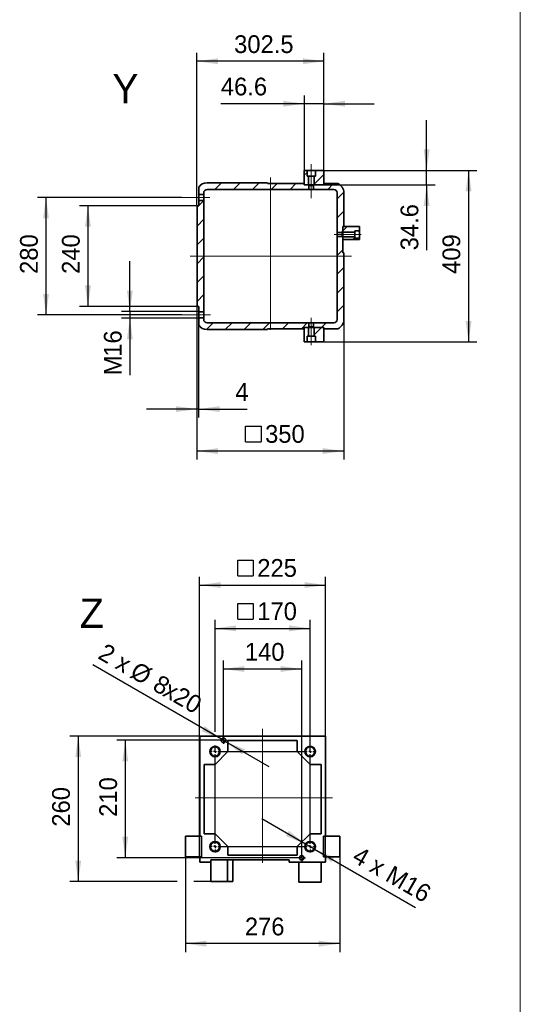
# Model space of a CAD drawing. Header units: millimetres. Extents: x 20 to 400, y 0 to 275.
# Tile 20 of 21: x 340 to 400, y 94 to 211. Entities that reach past the tile are written whole.
import ezdxf

# ---------------------------------------------------------------- set-up
doc = ezdxf.new("R2010")
doc.units = ezdxf.units.MM
doc.linetypes.add('SLD-Durchgehend', pattern=[0])
doc.linetypes.add('SLD-Punktstrich', pattern=[19.05, 15.24, -1.27, 1.27, -1.27])
doc.layers.add('KOPF', color=7, linetype='SLD-Durchgehend')
doc.styles.add('SLDTEXTSTYLE0', font='Gill Sans MT Pro Medium')
doc.dimstyles.new('SLDDIMSTYLE10', dxfattribs={"dimtxt": 1.924756, "dimasz": 2.5, "dimexe": 0, "dimexo": 0.0625, "dimgap": 0.481189, "dimtad": 1, "dimlfac": 15, "dimrnd": 1e-09, "dimzin": 12, "dimdsep": 46, "dimtxsty": 'SLDTEXTSTYLE0', "dimsah": 1, "dimcen": 0, "dimadec": 0, "dimazin": 3, "dimtfac": 1, "dimtmove": 0, "dimatfit": 3, "dimfxl": 1, "dimfrac": 2, "dimtolj": 1, "dimtzin": 12, "dimarcsym": 0})
doc.dimstyles.new('SLDDIMSTYLE11', dxfattribs={"dimtxt": 1.924756, "dimasz": 2.5, "dimexe": 0, "dimexo": 0.0625, "dimgap": 0.481189, "dimtad": 1, "dimlfac": 15, "dimrnd": 1e-09, "dimzin": 12, "dimdsep": 46, "dimtxsty": 'SLDTEXTSTYLE0', "dimsah": 1, "dimcen": 0, "dimadec": 0, "dimazin": 3, "dimtfac": 1, "dimtmove": 0, "dimatfit": 3, "dimfxl": 1, "dimfrac": 2, "dimtolj": 1, "dimtzin": 12, "dimarcsym": 0})
doc.dimstyles.new('SLDDIMSTYLE5', dxfattribs={"dimtxt": 1.924756, "dimasz": 2.5, "dimexe": 0, "dimexo": 0.0625, "dimgap": 0.481189, "dimtad": 1, "dimlfac": 20, "dimrnd": 1e-09, "dimzin": 12, "dimdsep": 46, "dimtxsty": 'SLDTEXTSTYLE0', "dimsah": 1, "dimcen": 0.09, "dimadec": 0, "dimazin": 3, "dimtfac": 1, "dimtofl": 0, "dimtmove": 0, "dimatfit": 3, "dimfxl": 1, "dimfrac": 2, "dimtolj": 1, "dimtzin": 12, "dimarcsym": 0})
doc.dimstyles.new('SLDDIMSTYLE6', dxfattribs={"dimtxt": 1.924756, "dimasz": 2.5, "dimexe": 0, "dimexo": 0.0625, "dimgap": 0.481189, "dimtad": 1, "dimlfac": 20, "dimrnd": 1e-09, "dimzin": 12, "dimdsep": 46, "dimtxsty": 'SLDTEXTSTYLE0', "dimsah": 1, "dimcen": 0.09, "dimadec": 0, "dimazin": 3, "dimtfac": 1, "dimtmove": 0, "dimatfit": 0, "dimfxl": 1, "dimfrac": 2, "dimtolj": 1, "dimtzin": 12, "dimarcsym": 0})
doc.dimstyles.new('SLDDIMSTYLE7', dxfattribs={"dimtxt": 1.924756, "dimasz": 2.5, "dimexe": 0, "dimexo": 0.0625, "dimgap": 0.481189, "dimtad": 1, "dimdec": 1, "dimlfac": 20, "dimrnd": 1e-09, "dimzin": 12, "dimdsep": 46, "dimtxsty": 'SLDTEXTSTYLE0', "dimsah": 1, "dimcen": 0.09, "dimadec": 0, "dimazin": 3, "dimtfac": 1, "dimtmove": 0, "dimatfit": 0, "dimfxl": 1, "dimfrac": 2, "dimtolj": 1, "dimtzin": 12, "dimarcsym": 0})
doc.dimstyles.new('SLDDIMSTYLE8', dxfattribs={"dimtxt": 1.924756, "dimasz": 2.5, "dimexe": 0, "dimexo": 0.0625, "dimgap": 0.481189, "dimtad": 1, "dimdec": 1, "dimlfac": 20, "dimrnd": 1e-09, "dimzin": 12, "dimdsep": 46, "dimtxsty": 'SLDTEXTSTYLE0', "dimsah": 1, "dimcen": 0.09, "dimadec": 0, "dimazin": 3, "dimtfac": 1, "dimtofl": 0, "dimtmove": 0, "dimatfit": 3, "dimfxl": 1, "dimfrac": 2, "dimtolj": 1, "dimtzin": 12, "dimarcsym": 0})
doc.dimstyles.new('SLDDIMSTYLE9', dxfattribs={"dimtxt": 1.924756, "dimasz": 2.5, "dimexe": 0, "dimexo": 0.0625, "dimgap": 0.481189, "dimtad": 1, "dimlfac": 15, "dimrnd": 1e-09, "dimzin": 12, "dimdsep": 46, "dimtxsty": 'SLDTEXTSTYLE0', "dimsah": 1, "dimcen": 0.09, "dimadec": 0, "dimazin": 3, "dimtfac": 1, "dimtofl": 0, "dimtmove": 0, "dimatfit": 3, "dimfxl": 1, "dimfrac": 2, "dimtolj": 1, "dimtzin": 12, "dimarcsym": 0})

# ---------------------------------------------------------------- blocks, each defined once
blk = doc.blocks.new('_D_28')
at = {"layer": 'KOPF', "color": 7}
for p, q in [((361.45, 188.75), (347.45, 188.75)), ((348.45, 188.75), (348.45, 176.75)), ((361.45, 176.75), (347.45, 176.75))]:
    blk.add_line(p, q, dxfattribs=at)
for points in [[(348.45, 188.75), (348.1, 186.25), (348.8, 186.25)], [(348.45, 176.75), (348.8, 179.25), (348.1, 179.25)]]:
    blk.add_solid(points, dxfattribs=at)
at = {"layer": 'KOPF', "color": 7, "insert": (345.35, 180.63), "char_height": 2.117, "attachment_point": 1, "rotation": 90, "style": 'SLDTEXTSTYLE0'}
blk.add_mtext('240', dxfattribs=at)
blk = doc.blocks.new('_D_29')
at = {"layer": 'KOPF', "color": 7}
for p, q in [((359.65, 189.75), (342.45, 189.75)), ((343.45, 175.75), (343.45, 189.75)), ((359.65, 175.75), (342.45, 175.75))]:
    blk.add_line(p, q, dxfattribs=at)
for points in [[(343.45, 189.75), (343.1, 187.25), (343.8, 187.25)], [(343.45, 175.75), (343.8, 178.25), (343.1, 178.25)]]:
    blk.add_solid(points, dxfattribs=at)
at = {"layer": 'KOPF', "color": 7, "insert": (340.35, 180.63), "char_height": 2.117, "attachment_point": 1, "rotation": 90, "style": 'SLDTEXTSTYLE0'}
blk.add_mtext('280', dxfattribs=at)
blk = doc.blocks.new('_D_30')
at = {"layer": 'KOPF', "color": 7}
for p, q in [((376.58, 192.97), (394.83, 192.97)), ((393.83, 192.97), (393.83, 172.52)), ((376.58, 172.52), (394.83, 172.52))]:
    blk.add_line(p, q, dxfattribs=at)
for points in [[(393.83, 192.97), (393.48, 190.47), (394.18, 190.47)], [(393.83, 172.52), (394.18, 175.02), (393.48, 175.02)]]:
    blk.add_solid(points, dxfattribs=at)
at = {"layer": 'KOPF', "color": 7, "insert": (390.72, 180.63), "char_height": 2.117, "attachment_point": 1, "rotation": 90, "style": 'SLDTEXTSTYLE0'}
blk.add_mtext('409', dxfattribs=at)
blk = doc.blocks.new('SW_SYMBOL_MOD_BOX')
at = {"layer": 'KOPF', "color": 0}
for p, q in [((200, 200), (200, 800)), ((200, 800), (800, 800)), ((800, 800), (800, 200)), ((200, 200), (800, 200))]:
    blk.add_line(p, q, dxfattribs=at)
blk = doc.blocks.new('_D_31')
at = {"layer": 'KOPF', "color": 7}
for p, q in [((361.45, 176.75), (361.45, 158.52)), ((378.95, 175.2), (378.95, 158.52)), ((378.95, 159.52), (361.45, 159.52))]:
    blk.add_line(p, q, dxfattribs=at)
for points in [[(361.45, 159.52), (363.95, 159.17), (363.95, 159.87)], [(378.95, 159.52), (376.45, 159.87), (376.45, 159.17)]]:
    blk.add_solid(points, dxfattribs=at)
at = {"layer": 'KOPF', "color": 7, "xscale": 0.0031036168, "yscale": 0.0031036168, "zscale": 0.0031036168, "rotation": 360}
blk.add_blockref('SW_SYMBOL_MOD_BOX', (366.61, 160.01), dxfattribs=at)
at = {"layer": 'KOPF', "color": 7, "insert": (369.57, 162.62), "char_height": 2.117, "attachment_point": 1, "style": 'SLDTEXTSTYLE0'}
blk.add_mtext('350', dxfattribs=at)
blk = doc.blocks.new('_D_32')
at = {"layer": 'KOPF', "color": 7}
for p, q in [((361.45, 176.75), (361.45, 163.52)), ((361.65, 174.53), (361.65, 163.52)), ((361.45, 164.52), (355.45, 164.52)), ((361.65, 164.52), (361.45, 164.52)), ((361.65, 164.52), (367.43, 164.52))]:
    blk.add_line(p, q, dxfattribs=at)
for points in [[(361.45, 164.52), (358.95, 164.87), (358.95, 164.17)], [(361.65, 164.52), (364.15, 164.17), (364.15, 164.87)]]:
    blk.add_solid(points, dxfattribs=at)
at = {"layer": 'KOPF', "color": 7, "insert": (366.02, 167.62), "char_height": 2.12, "attachment_point": 1, "style": 'SLDTEXTSTYLE0'}
blk.add_mtext('4', dxfattribs=at)
blk = doc.blocks.new('_D_33')
at = {"layer": 'KOPF', "color": 7}
for p, q in [((353.45, 176.15), (353.45, 182.15)), ((361.65, 176.15), (352.45, 176.15)), ((353.45, 176.15), (353.45, 175.35)), ((361.65, 175.35), (352.45, 175.35)), ((353.45, 175.35), (353.45, 168.56))]:
    blk.add_line(p, q, dxfattribs=at)
for points in [[(353.45, 176.15), (353.8, 178.65), (353.1, 178.65)], [(353.45, 175.35), (353.1, 172.85), (353.8, 172.85)]]:
    blk.add_solid(points, dxfattribs=at)
at = {"layer": 'KOPF', "color": 7, "attachment_point": 1, "rotation": 90, "style": 'SLDTEXTSTYLE0'}
for s, insert, char_height in [('16', (350.35, 170.76), 2.117), ('M', (350.35, 168.56), 2.12)]:
    blk.add_mtext(s, dxfattribs=dict(at, insert=insert, char_height=char_height))
blk = doc.blocks.new('_D_34')
at = {"layer": 'KOPF', "color": 7}
for p, q in [((374.25, 192.97), (374.25, 201.91)), ((376.58, 192.97), (376.58, 201.91)), ((374.25, 200.91), (364.3, 200.91)), ((376.58, 200.91), (374.25, 200.91)), ((376.58, 200.91), (382.58, 200.91))]:
    blk.add_line(p, q, dxfattribs=at)
for points in [[(374.25, 200.91), (371.75, 201.26), (371.75, 200.56)], [(376.58, 200.91), (379.08, 200.56), (379.08, 201.26)]]:
    blk.add_solid(points, dxfattribs=at)
at = {"layer": 'KOPF', "color": 7, "insert": (364.3, 204.02), "char_height": 2.117, "attachment_point": 1, "style": 'SLDTEXTSTYLE0'}
blk.add_mtext('46.6', dxfattribs=at)
blk = doc.blocks.new('_D_35')
at = {"layer": 'KOPF', "color": 7}
for p, q in [((388.83, 192.97), (388.83, 198.97)), ((376.58, 192.97), (389.83, 192.97)), ((388.83, 191.24), (388.83, 192.97)), ((376.58, 191.24), (389.83, 191.24)), ((388.83, 191.24), (388.83, 183.44))]:
    blk.add_line(p, q, dxfattribs=at)
for points in [[(388.83, 192.97), (389.18, 195.47), (388.48, 195.47)], [(388.83, 191.24), (388.48, 188.74), (389.18, 188.74)]]:
    blk.add_solid(points, dxfattribs=at)
at = {"layer": 'KOPF', "color": 7, "insert": (385.72, 183.44), "char_height": 2.117, "attachment_point": 1, "rotation": 90, "style": 'SLDTEXTSTYLE0'}
blk.add_mtext('34.6', dxfattribs=at)
blk = doc.blocks.new('_D_36')
at = {"layer": 'KOPF', "color": 7}
for p, q in [((361.45, 188.75), (361.45, 206.97)), ((376.58, 192.97), (376.58, 206.97)), ((376.58, 205.97), (361.45, 205.97))]:
    blk.add_line(p, q, dxfattribs=at)
for points in [[(361.45, 205.97), (363.95, 205.62), (363.95, 206.32)], [(376.58, 205.97), (374.08, 206.32), (374.08, 205.62)]]:
    blk.add_solid(points, dxfattribs=at)
at = {"layer": 'KOPF', "color": 7, "insert": (365.88, 209.07), "char_height": 2.117, "attachment_point": 1, "style": 'SLDTEXTSTYLE0'}
blk.add_mtext('302.5', dxfattribs=at)
blk = doc.blocks.new('_D_37')
at = {"layer": 'KOPF', "color": 7}
for p, q in [((363.61, 126.05), (363.61, 139.39)), ((374.94, 123.71), (374.94, 139.39)), ((363.61, 138.39), (374.94, 138.39)), ((363.61, 123.71), (363.61, 124.05))]:
    blk.add_line(p, q, dxfattribs=at)
for points in [[(363.61, 138.39), (366.11, 138.04), (366.11, 138.74)], [(374.94, 138.39), (372.44, 138.74), (372.44, 138.04)]]:
    blk.add_solid(points, dxfattribs=at)
at = {"layer": 'KOPF', "color": 7, "xscale": 0.0031036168, "yscale": 0.0031036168, "zscale": 0.0031036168}
blk.add_blockref('SW_SYMBOL_MOD_BOX', (365.68, 138.88), dxfattribs=at)
at = {"layer": 'KOPF', "color": 7, "insert": (368.64, 141.49), "char_height": 2.117, "attachment_point": 1, "style": 'SLDTEXTSTYLE0'}
blk.add_mtext('170', dxfattribs=at)
blk = doc.blocks.new('_D_38')
at = {"layer": 'KOPF', "color": 7}
for p, q in [((361.77, 111.15), (361.77, 144.55)), ((376.77, 111.15), (376.77, 144.55)), ((361.77, 143.55), (376.77, 143.55))]:
    blk.add_line(p, q, dxfattribs=at)
for points in [[(361.77, 143.55), (364.27, 143.2), (364.27, 143.9)], [(376.77, 143.55), (374.27, 143.9), (374.27, 143.2)]]:
    blk.add_solid(points, dxfattribs=at)
at = {"layer": 'KOPF', "color": 7, "xscale": 0.0031036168, "yscale": 0.0031036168, "zscale": 0.0031036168}
blk.add_blockref('SW_SYMBOL_MOD_BOX', (365.68, 144.04), dxfattribs=at)
at = {"layer": 'KOPF', "color": 7, "insert": (368.64, 146.65), "char_height": 2.117, "attachment_point": 1, "style": 'SLDTEXTSTYLE0'}
blk.add_mtext('225', dxfattribs=at)
blk = doc.blocks.new('_D_39')
at = {"layer": 'KOPF', "color": 7}
for p, q in [((360.07, 111.15), (360.07, 99.82)), ((378.47, 111.15), (378.47, 99.82)), ((378.47, 100.82), (360.07, 100.82))]:
    blk.add_line(p, q, dxfattribs=at)
for points in [[(360.07, 100.82), (362.57, 100.47), (362.57, 101.17)], [(378.47, 100.82), (375.97, 101.17), (375.97, 100.47)]]:
    blk.add_solid(points, dxfattribs=at)
at = {"layer": 'KOPF', "color": 7, "insert": (367.16, 103.92), "char_height": 2.117, "attachment_point": 1, "style": 'SLDTEXTSTYLE0'}
blk.add_mtext('276', dxfattribs=at)
blk = doc.blocks.new('_D_40')
at = {"layer": 'KOPF', "color": 7}
for p, q in [((361.77, 125.55), (346.29, 125.55)), ((347.29, 125.55), (347.29, 108.21)), ((359.07, 108.21), (346.29, 108.21)), ((363.11, 108.21), (361.07, 108.21))]:
    blk.add_line(p, q, dxfattribs=at)
for points in [[(347.29, 125.55), (346.94, 123.05), (347.64, 123.05)], [(347.29, 108.21), (347.64, 110.71), (346.94, 110.71)]]:
    blk.add_solid(points, dxfattribs=at)
at = {"layer": 'KOPF', "color": 7, "insert": (344.18, 114.76), "char_height": 2.117, "attachment_point": 1, "rotation": 90, "style": 'SLDTEXTSTYLE0'}
blk.add_mtext('260', dxfattribs=at)
blk = doc.blocks.new('_D_41')
at = {"layer": 'KOPF', "color": 7}
for p, q in [((374.4, 112.69), (369.2, 115.69)), ((375.48, 112.07), (374.4, 112.69)), ((375.48, 112.07), (387.49, 105.14))]:
    blk.add_line(p, q, dxfattribs=at)
for points in [[(374.4, 112.69), (372.41, 114.25), (372.06, 113.64)], [(375.48, 112.07), (377.47, 110.51), (377.82, 111.12)]]:
    blk.add_solid(points, dxfattribs=at)
at = {"layer": 'KOPF', "color": 7, "insert": (380.87, 112.51), "char_height": 2.117, "attachment_point": 1, "rotation": 330, "style": 'SLDTEXTSTYLE0'}
blk.add_mtext('4 x M16', dxfattribs=at)
blk = doc.blocks.new('_D_42')
at = {"layer": 'KOPF', "color": 7}
for p, q in [((364.37, 125.18), (349.03, 134.04)), ((364.37, 125.18), (364.84, 124.91)), ((364.84, 124.91), (370.03, 121.91))]:
    blk.add_line(p, q, dxfattribs=at)
for points in [[(364.37, 125.18), (362.38, 126.73), (362.03, 126.13)], [(364.84, 124.91), (366.83, 123.36), (367.18, 123.97)]]:
    blk.add_solid(points, dxfattribs=at)
at = {"layer": 'KOPF', "color": 7, "attachment_point": 1, "rotation": 330, "style": 'SLDTEXTSTYLE0'}
for s, insert, char_height in [('2 x ', (350.57, 136.71), 2.117), ('%%c', (354.37, 134.52), 2.117), ('8', (357.08, 132.96), 2.12), ('x20', (358.3, 132.25), 2.117)]:
    blk.add_mtext(s, dxfattribs=dict(at, insert=insert, char_height=char_height))
blk = doc.blocks.new('_D_43')
at = {"layer": 'KOPF', "color": 7}
for p, q in [((364.61, 125.05), (364.61, 134.55)), ((373.94, 111.05), (373.94, 134.55)), ((364.61, 133.55), (373.94, 133.55))]:
    blk.add_line(p, q, dxfattribs=at)
for points in [[(364.61, 133.55), (367.11, 133.2), (367.11, 133.9)], [(373.94, 133.55), (371.44, 133.9), (371.44, 133.2)]]:
    blk.add_solid(points, dxfattribs=at)
at = {"layer": 'KOPF', "color": 7, "insert": (367.16, 136.65), "char_height": 2.117, "attachment_point": 1, "style": 'SLDTEXTSTYLE0'}
blk.add_mtext('140', dxfattribs=at)
blk = doc.blocks.new('_D_44')
at = {"layer": 'KOPF', "color": 7}
for p, q in [((364.61, 125.05), (351.9, 125.05)), ((352.9, 125.05), (352.9, 111.05)), ((373.94, 111.05), (351.9, 111.05))]:
    blk.add_line(p, q, dxfattribs=at)
for points in [[(352.9, 125.05), (352.55, 122.55), (353.25, 122.55)], [(352.9, 111.05), (353.25, 113.55), (352.55, 113.55)]]:
    blk.add_solid(points, dxfattribs=at)
at = {"layer": 'KOPF', "color": 7, "insert": (349.8, 115.93), "char_height": 2.117, "attachment_point": 1, "rotation": 90, "style": 'SLDTEXTSTYLE0'}
blk.add_mtext('210', dxfattribs=at)
blk = doc.blocks.new('SW_CENTERMARKSYMBOL_0')
at = {"layer": 'KOPF', "color": 0}
for p, q in [((1, 13), (1, 13.1)), ((0, 11.67), (0, 12.05)), ((0.67, 12.67), (0.57, 12.67)), ((1, 12.67), (0.83, 12.67)), ((1, 12.67), (1, 12.83)), ((1, 12.67), (1, 12.5)), ((1, 12.67), (1.17, 12.67)), ((1, 12.33), (1, 12.23)), ((1.33, 12.67), (1.43, 12.67)), ((11.33, 11.67), (11.33, 12.05)), ((-0.33, 11.33), (-0.72, 11.33)), ((0, 11.33), (-0.17, 11.33)), ((0, 11.33), (0, 11.5)), ((0, 11.33), (0, 11.17)), ((0, 11.33), (0.17, 11.33)), ((0, 0.33), (0, 11)), ((0.33, 11.33), (11, 11.33)), ((11.33, 11.33), (11.17, 11.33)), ((11.33, 11.33), (11.33, 11.5)), ((11.33, 11.33), (11.33, 11.17)), ((11.33, 11.33), (11.5, 11.33)), ((11.33, 0.33), (11.33, 11)), ((11.67, 11.33), (12.05, 11.33)), ((-0.33, 0), (-0.72, 0)), ((0, 0), (-0.17, 0)), ((0, 0), (0, 0.17)), ((0, 0), (0, -0.17)), ((0, 0), (0.17, 0)), ((0.33, 0), (11, 0)), ((11.33, 0), (11.17, 0)), ((11.33, 0), (11.33, 0.17)), ((11.33, 0), (11.33, -0.17)), ((11.33, 0), (11.5, 0)), ((11.67, 0), (12.05, 0)), ((0, -0.33), (0, -0.72)), ((10.33, -1), (10.33, -0.9)), ((10.33, -1.33), (10.33, -1.17)), ((11.33, -0.33), (11.33, -0.72)), ((10, -1.33), (9.9, -1.33)), ((10.33, -1.33), (10.17, -1.33)), ((10.33, -1.33), (10.33, -1.5)), ((10.33, -1.33), (10.5, -1.33)), ((10.33, -1.67), (10.33, -1.77)), ((10.67, -1.33), (10.77, -1.33))]:
    blk.add_line(p, q, dxfattribs=at)

msp = doc.modelspace()

# ---------------------------------------------------------------- hatches: boundary and pattern name
at = {"linetype": 'SLD-Durchgehend', "lineweight": 18}
h = msp.add_hatch(dxfattribs=at)
h.set_pattern_fill('ANSI31', scale=0.5, style=0)
h.paths.add_polyline_path([(374.24754, 192.97001), (374.24754, 191.24001), (374.74004, 191.24001), (374.74004, 192.29501), (374.57754, 192.29501), (374.57754, 192.97001)], flags=0)
h = msp.add_hatch(dxfattribs=at)
h.set_pattern_fill('ANSI31', scale=0.5, style=0)
h.paths.add_polyline_path([(375.41504, 191.24001), (376.57754, 191.24001), (376.57754, 192.97001), (375.57754, 192.97001), (375.57754, 192.29501), (375.41504, 192.29501)], flags=0)
h = msp.add_hatch(dxfattribs=at)
h.set_pattern_fill('ANSI31', scale=0.5, style=0)
edge = h.paths.add_edge_path(flags=0)
edge.add_line((369.85254, 191.39501), (369.85254, 191.49501))
edge.add_line((369.85254, 191.49501), (362.65254, 191.49501))
edge.add_arc((362.65254, 190.29501), 1.2, 90, 146.4426902)
edge.add_line((361.65254, 190.95833), (361.65254, 190.09501))
edge.add_line((361.65254, 190.09501), (362.25254, 190.09501))
edge.add_line((362.25254, 190.09501), (362.25254, 190.29501))
edge.add_arc((362.65254, 190.29501), 0.4, 90, 180, ccw=False)
edge.add_line((362.65254, 190.69501), (374.79754, 190.69501))
edge.add_line((374.79754, 190.69501), (374.79754, 191.18251))
edge.add_line((374.79754, 191.18251), (374.74004, 191.24001))
edge.add_line((374.74004, 191.24001), (374.24754, 191.24001))
edge.add_line((374.24754, 191.24001), (374.24754, 191.39501))
edge.add_line((374.24754, 191.39501), (369.85254, 191.39501))
h = msp.add_hatch(dxfattribs=at)
h.set_pattern_fill('ANSI31', scale=0.5, style=0)
edge = h.paths.add_edge_path(flags=0)
edge.add_line((378.15254, 190.29501), (378.15254, 185.56251))
edge.add_line((378.15254, 185.56251), (378.77254, 185.56251))
edge.add_line((378.77254, 185.56251), (378.82754, 185.61751))
edge.add_line((378.82754, 185.61751), (378.82754, 186.28001))
edge.add_line((378.82754, 186.28001), (378.95254, 186.28001))
edge.add_line((378.95254, 186.28001), (378.95254, 190.29501))
edge.add_arc((377.75254, 190.29501), 1.2, 0, 66.4435357)
edge.add_line((378.23212, 191.39501), (376.57754, 191.39501))
edge.add_line((376.57754, 191.39501), (376.57754, 191.24001))
edge.add_line((376.57754, 191.24001), (375.41504, 191.24001))
edge.add_line((375.41504, 191.24001), (375.35754, 191.18251))
edge.add_line((375.35754, 191.18251), (375.35754, 190.69501))
edge.add_line((375.35754, 190.69501), (377.75254, 190.69501))
edge.add_arc((377.75254, 190.29501), 0.4, 0, 90, ccw=False)
h = msp.add_hatch(dxfattribs=at)
h.set_pattern_fill('ANSI31', scale=0.5, style=0)
h.paths.add_polyline_path([(361.45254, 176.74501), (361.65254, 176.74501), (361.65254, 176.09501), (362.25254, 176.09501), (362.25254, 189.39501), (361.65254, 189.39501), (361.65254, 188.74501), (361.45254, 188.74501)], flags=0)
h = msp.add_hatch(dxfattribs=at)
h.set_pattern_fill('ANSI31', scale=0.5, style=0)
h.paths.add_polyline_path([(380.82754, 186.28001), (378.82754, 186.28001), (378.82754, 185.60501), (380.27754, 185.60501), (380.27754, 185.78001), (380.82754, 185.78001)], flags=0)
h = msp.add_hatch(dxfattribs=at)
h.set_pattern_fill('ANSI31', scale=0.5, style=0)
edge = h.paths.add_edge_path(flags=0)
edge.add_line((378.83254, 183.78001), (378.82754, 183.78001))
edge.add_line((378.82754, 183.78001), (378.82754, 185.04251))
edge.add_line((378.82754, 185.04251), (378.77254, 185.09751))
edge.add_line((378.77254, 185.09751), (378.15254, 185.09751))
edge.add_line((378.15254, 185.09751), (378.15254, 175.19501))
edge.add_arc((377.75254, 175.19501), 0.4, 270, 360, ccw=False)
edge.add_line((377.75254, 174.79501), (375.35754, 174.79501))
edge.add_line((375.35754, 174.79501), (375.35754, 174.30751))
edge.add_line((375.35754, 174.30751), (375.41504, 174.25001))
edge.add_line((375.41504, 174.25001), (376.57754, 174.25001))
edge.add_line((376.57754, 174.25001), (376.57754, 174.09501))
edge.add_line((376.57754, 174.09501), (378.23212, 174.09501))
edge.add_arc((377.75254, 175.19501), 1.2, 293.5564643, 360)
edge.add_line((378.95254, 175.19501), (378.95254, 183.13001))
edge.add_line((378.95254, 183.13001), (378.83254, 183.13001))
edge.add_line((378.83254, 183.13001), (378.83254, 183.78001))
h = msp.add_hatch(dxfattribs=at)
h.set_pattern_fill('ANSI31', scale=0.5, style=0)
h.paths.add_polyline_path([(378.82754, 185.05501), (378.82754, 184.73001), (380.82754, 184.73001), (380.82754, 184.88001), (380.27754, 184.88001), (380.27754, 185.05501)], flags=0)
h = msp.add_hatch(dxfattribs=at)
h.set_pattern_fill('ANSI31', scale=0.5, style=0)
edge = h.paths.add_edge_path(flags=0)
edge.add_line((361.65254, 175.39501), (361.65254, 174.53168))
edge.add_arc((362.65254, 175.19501), 1.2, 213.5573098, 270)
edge.add_line((362.65254, 173.99501), (369.85254, 173.99501))
edge.add_line((369.85254, 173.99501), (369.85254, 174.09501))
edge.add_line((369.85254, 174.09501), (374.24754, 174.09501))
edge.add_line((374.24754, 174.09501), (374.24754, 174.25001))
edge.add_line((374.24754, 174.25001), (374.74004, 174.25001))
edge.add_line((374.74004, 174.25001), (374.79754, 174.30751))
edge.add_line((374.79754, 174.30751), (374.79754, 174.79501))
edge.add_line((374.79754, 174.79501), (362.65254, 174.79501))
edge.add_arc((362.65254, 175.19501), 0.4, 180, 270, ccw=False)
edge.add_line((362.25254, 175.19501), (362.25254, 175.39501))
edge.add_line((362.25254, 175.39501), (361.65254, 175.39501))
h = msp.add_hatch(dxfattribs=at)
h.set_pattern_fill('ANSI31', scale=0.5, style=0)
h.paths.add_polyline_path([(374.74004, 174.25001), (374.24754, 174.25001), (374.24754, 172.52001), (374.57754, 172.52001), (374.57754, 173.19501), (374.74004, 173.19501)], flags=0)
h = msp.add_hatch(dxfattribs=at)
h.set_pattern_fill('ANSI31', scale=0.5, style=0)
h.paths.add_polyline_path([(376.57754, 172.52001), (376.57754, 174.25001), (375.41504, 174.25001), (375.41504, 173.19501), (375.57754, 173.19501), (375.57754, 172.52001)], flags=0)

# ---------------------------------------------------------------- linework, layer by layer
at = {"color": 7, "linetype": 'SLD-Durchgehend', "lineweight": 35}
for p, q in [((374.57754, 192.97001), (374.24754, 192.97001)), ((374.24754, 192.97001), (374.24754, 191.24001)), ((374.57754, 192.97001), (374.57754, 192.29501)), ((375.57754, 192.97001), (374.57754, 192.97001)), ((375.57754, 192.29501), (375.57754, 192.97001)), ((376.57754, 192.97001), (375.57754, 192.97001)), ((376.57754, 191.24001), (376.57754, 192.97001)), ((369.85254, 191.49501), (362.65254, 191.49501)), ((369.85254, 191.49501), (369.85254, 191.39501)), ((369.85254, 191.39501), (374.24754, 191.39501)), ((374.24754, 191.39501), (374.24754, 191.24001)), ((374.57754, 192.29501), (374.74004, 192.29501)), ((374.74004, 192.29501), (374.74004, 191.24001)), ((375.41504, 192.29501), (374.74004, 192.29501)), ((375.41504, 191.24001), (375.41504, 192.29501)), ((375.41504, 192.29501), (375.57754, 192.29501)), ((376.57754, 191.24001), (376.57754, 191.39501)), ((376.57754, 191.39501), (378.23212, 191.39501)), ((361.65254, 190.09501), (361.65254, 190.95833)), ((362.25254, 190.09501), (361.65254, 190.09501)), ((361.65254, 190.09501), (361.65254, 189.39501)), ((362.25254, 190.29501), (362.25254, 190.09501)), ((362.25254, 190.09501), (362.25254, 189.39501)), ((374.79754, 190.69501), (362.65254, 190.69501)), ((374.24754, 191.24001), (374.74004, 191.24001)), ((374.74004, 191.24001), (374.79754, 191.18251)), ((375.41504, 191.24001), (374.74004, 191.24001)), ((374.79754, 191.18251), (374.79754, 190.69501)), ((375.35754, 191.18251), (374.79754, 191.18251)), ((375.35754, 190.69501), (374.79754, 190.69501)), ((375.35754, 191.18251), (375.41504, 191.24001)), ((375.35754, 190.69501), (375.35754, 191.18251)), ((377.75254, 190.69501), (375.35754, 190.69501)), ((375.41504, 191.24001), (376.57754, 191.24001)), ((378.15254, 185.56251), (378.15254, 190.29501)), ((378.95254, 186.28001), (378.95254, 190.29501)), ((361.65254, 188.74501), (361.65254, 189.39501)), ((361.65254, 189.39501), (362.25254, 189.39501)), ((362.25254, 189.39501), (362.25254, 176.09501)), ((361.45254, 188.74501), (361.45254, 176.74501)), ((361.45254, 188.74501), (361.65254, 188.74501)), ((378.77254, 185.56251), (378.15254, 185.56251)), ((378.15254, 185.09751), (378.15254, 185.56251)), ((378.82754, 185.61751), (378.77254, 185.56251)), ((378.77254, 185.09751), (378.77254, 185.56251)), ((378.95254, 186.28001), (378.82754, 186.28001)), ((378.82754, 186.28001), (378.82754, 185.61751)), ((378.82754, 186.28001), (378.82754, 185.60501)), ((380.82754, 186.28001), (378.82754, 186.28001)), ((380.27754, 185.60501), (378.82754, 185.60501)), ((378.82754, 185.05501), (378.82754, 185.60501)), ((380.82754, 185.78001), (380.27754, 185.78001)), ((380.27754, 185.78001), (380.27754, 185.60501)), ((380.27754, 185.05501), (380.27754, 185.60501)), ((380.82754, 185.78001), (380.82754, 186.28001)), ((380.82754, 184.88001), (380.82754, 185.78001)), ((378.15254, 175.19501), (378.15254, 185.09751)), ((378.15254, 185.09751), (378.77254, 185.09751)), ((378.77254, 185.09751), (378.82754, 185.04251)), ((378.82754, 185.05501), (380.27754, 185.05501)), ((378.82754, 185.05501), (378.82754, 184.73001)), ((378.82754, 185.04251), (378.82754, 183.78001)), ((378.82754, 184.73001), (380.82754, 184.73001)), ((380.27754, 185.05501), (380.27754, 184.88001)), ((380.27754, 184.88001), (380.82754, 184.88001)), ((380.82754, 184.73001), (380.82754, 184.88001)), ((378.82754, 183.78001), (378.83254, 183.78001)), ((378.83254, 183.78001), (378.83254, 183.13001)), ((378.83254, 183.13001), (378.95254, 183.13001)), ((378.95254, 175.19501), (378.95254, 183.13001)), ((361.65254, 176.74501), (361.45254, 176.74501)), ((361.65254, 176.09501), (361.65254, 176.74501)), ((362.25254, 176.09501), (361.65254, 176.09501)), ((361.65254, 176.09501), (361.65254, 175.39501)), ((362.25254, 176.09501), (362.25254, 175.39501)), ((361.65254, 175.39501), (362.25254, 175.39501)), ((361.65254, 174.53168), (361.65254, 175.39501)), ((362.25254, 175.39501), (362.25254, 175.19501)), ((362.65254, 174.79501), (374.79754, 174.79501)), ((362.65254, 173.99501), (369.85254, 173.99501)), ((374.24754, 174.09501), (369.85254, 174.09501)), ((369.85254, 174.09501), (369.85254, 173.99501)), ((374.74004, 174.25001), (374.24754, 174.25001)), ((374.24754, 174.25001), (374.24754, 174.09501)), ((374.24754, 174.25001), (374.24754, 172.52001)), ((374.79754, 174.30751), (374.74004, 174.25001)), ((374.74004, 174.25001), (375.41504, 174.25001)), ((374.74004, 174.25001), (374.74004, 173.19501)), ((374.79754, 174.79501), (374.79754, 174.30751)), ((374.79754, 174.79501), (375.35754, 174.79501)), ((374.79754, 174.30751), (375.35754, 174.30751)), ((375.35754, 174.30751), (375.35754, 174.79501)), ((375.35754, 174.79501), (377.75254, 174.79501)), ((375.41504, 174.25001), (375.35754, 174.30751)), ((376.57754, 174.25001), (375.41504, 174.25001)), ((375.41504, 173.19501), (375.41504, 174.25001)), ((376.57754, 174.09501), (376.57754, 174.25001)), ((376.57754, 172.52001), (376.57754, 174.25001)), ((378.23212, 174.09501), (376.57754, 174.09501)), ((374.24754, 172.52001), (374.57754, 172.52001)), ((374.74004, 173.19501), (374.57754, 173.19501)), ((374.57754, 173.19501), (374.57754, 172.52001)), ((374.57754, 172.52001), (375.57754, 172.52001)), ((374.74004, 173.19501), (375.41504, 173.19501)), ((375.57754, 173.19501), (375.41504, 173.19501)), ((375.57754, 172.52001), (375.57754, 173.19501)), ((375.57754, 172.52001), (376.57754, 172.52001)), ((361.77221, 125.54765), (376.77221, 125.54765)), ((361.77221, 113.61432), (361.77221, 125.54765)), ((365.13888, 123.71432), (365.13888, 125.01432)), ((365.13888, 125.01432), (373.40555, 125.01432)), ((373.40555, 125.01432), (373.40555, 123.71432)), ((376.77221, 125.54765), (376.77221, 113.61432)), ((363.60555, 122.18098), (365.13888, 123.71432)), ((373.40555, 123.71432), (374.93888, 122.18098)), ((362.30555, 122.18098), (363.60555, 122.18098)), ((362.30555, 113.91432), (362.30555, 122.18098)), ((374.93888, 122.18098), (376.23888, 122.18098)), ((376.23888, 122.18098), (376.23888, 113.91432)), ((363.60555, 113.91432), (362.30555, 113.91432)), ((365.13888, 112.38098), (363.60555, 113.91432)), ((374.93888, 113.91432), (373.40555, 112.38098)), ((376.23888, 113.91432), (374.93888, 113.91432)), ((360.07221, 113.61432), (361.77221, 113.61432)), ((360.07221, 111.14765), (360.07221, 113.61432)), ((362.00555, 113.61432), (361.77221, 113.61432)), ((362.00555, 111.14765), (362.00555, 113.61432)), ((376.77221, 113.61432), (376.53888, 113.61432)), ((376.53888, 113.61432), (376.53888, 111.14765)), ((376.77221, 113.61432), (378.47221, 113.61432)), ((378.47221, 113.61432), (378.47221, 111.14765)), ((365.13888, 111.34765), (365.13888, 112.38098)), ((373.40555, 112.38098), (373.40555, 111.34765)), ((361.77221, 111.14765), (360.07221, 111.14765)), ((361.77221, 111.14765), (362.00555, 111.14765)), ((361.77221, 110.54765), (361.77221, 111.14765)), ((363.10555, 110.54765), (361.77221, 110.54765)), ((363.10555, 110.81432), (363.10555, 110.54765)), ((372.43888, 110.81432), (363.10555, 110.81432)), ((363.10555, 108.21432), (363.10555, 110.54765)), ((365.10555, 110.81432), (365.10555, 108.21432)), ((373.40555, 111.34765), (365.13888, 111.34765)), ((372.43888, 110.54765), (372.43888, 110.81432)), ((376.77221, 110.54765), (372.43888, 110.54765)), ((373.60555, 108.14765), (373.60555, 110.54765)), ((376.27221, 110.54765), (376.27221, 108.14765)), ((376.53888, 111.14765), (376.77221, 111.14765)), ((378.47221, 111.14765), (376.77221, 111.14765)), ((376.77221, 111.14765), (376.77221, 110.54765)), ((365.10555, 108.21432), (363.10555, 108.21432)), ((376.27221, 108.14765), (373.60555, 108.14765))]:
    msp.add_line(p, q, dxfattribs=at)
for centre, radius in [((364.60555, 125.04765), 0.26667), ((363.60555, 123.71432), 0.6274), ((363.60555, 123.71432), 0.55), ((374.93888, 123.71432), 0.6274), ((374.93888, 123.71432), 0.55), ((363.60555, 112.38098), 0.6274), ((363.60555, 112.38098), 0.55), ((374.93888, 112.38098), 0.6274), ((374.93888, 112.38098), 0.55), ((373.93888, 111.04765), 0.26667)]:
    msp.add_circle(centre, radius, dxfattribs=at)
for centre, radius, start, end in [((362.65254, 190.29501), 1.2, 90, 146.4426902), ((377.75254, 190.29501), 1.2, 0, 66.4435357), ((362.65254, 190.29501), 0.4, 90, 180), ((377.75254, 190.29501), 0.4, 0, 90), ((362.65254, 175.19501), 0.4, 180, 270), ((377.75254, 175.19501), 0.4, 270, 0), ((377.75254, 175.19501), 1.2, 293.5564643, 0), ((362.65254, 175.19501), 1.2, 213.5573098, 270)]:
    msp.add_arc(centre, radius, start, end, dxfattribs=at)
at = {"layer": 'KOPF', "lineweight": 18}
msp.add_line((400, 215), (400, 30), dxfattribs=at)
at = {"layer": 'KOPF', "color": 7, "linetype": 'SLD-Punktstrich', "lineweight": 18, "ltscale": 1.85}
for p, q in [((375.07754, 189.65761), (375.07754, 193.69123)), ((362.96492, 189.74501), (359.65254, 189.74501)), ((377.80676, 185.33001), (381.02162, 185.33001)), ((363.07889, 175.74501), (359.65254, 175.74501)), ((375.07754, 175.38944), (375.07754, 172.13847))]:
    msp.add_line(p, q, dxfattribs=at)
at = {"layer": 'KOPF', "linetype": 'SLD-Punktstrich', "lineweight": 18, "ltscale": 1.85}
for p, q in [((370.20254, 173.97001), (370.20254, 192.13534)), ((360.65254, 182.74501), (379.86985, 182.74501))]:
    msp.add_line(p, q, dxfattribs=at)
at = {"layer": 'KOPF', "color": 7, "linetype": 'SLD-Punktstrich', "lineweight": 18, "ltscale": 2.466667}
for p, q in [((369.27221, 126.39964), (369.27221, 110.43644)), ((377.62275, 118.18098), (361.21918, 118.18098))]:
    msp.add_line(p, q, dxfattribs=at)
at = {"layer": 'KOPF', "color": 7, "lineweight": 35}
for p, q in [((365.70555, 108.21432), (365.70555, 110.81432)), ((365.10555, 108.21432), (365.70555, 108.21432))]:
    msp.add_line(p, q, dxfattribs=at)

# ---------------------------------------------------------------- block references
at = {"layer": 'KOPF', "color": 7}
msp.add_blockref('SW_CENTERMARKSYMBOL_0', (363.60555, 112.38098), dxfattribs=at)

# ---------------------------------------------------------------- texts
at = {"layer": 'KOPF', "color": 7, "char_height": 3.5, "attachment_point": 1, "style": 'SLDTEXTSTYLE0'}
for s, insert in [('Y', (351.36122, 204.46777)), ('Z', (347.48479, 141.94586))]:
    msp.add_mtext(s, dxfattribs=dict(at, insert=insert))

# ---------------------------------------------------------------- dimensions: what is measured, and where the dimension line sits
at = {"layer": 'KOPF', "color": 7}
for base, p1, p2, dimstyle, picture, middle in [((361.45254, 205.97001), (376.57754, 192.97001), (361.45254, 188.74501), 'SLDDIMSTYLE8', '_D_36', (369.01504, 205.97001)), ((374.24754, 200.9115), (376.57754, 192.97001), (374.24754, 192.97001), 'SLDDIMSTYLE7', '_D_34', (366.72748, 200.9115)), ((361.45254, 164.52001), (361.65254, 174.53168), (361.45254, 176.74501), 'SLDDIMSTYLE6', '_D_32', (366.72748, 164.52001)), ((373.93888, 133.54765), (364.60555, 125.04765), (373.93888, 111.04765), 'SLDDIMSTYLE9', '_D_43', (369.27221, 133.54765)), ((360.07221, 100.81614), (378.47221, 111.14765), (360.07221, 111.14765), 'SLDDIMSTYLE9', '_D_39', (369.27221, 100.81614))]:
    dim = msp.add_linear_dim(base=base, p1=p1, p2=p2, dimstyle=dimstyle, dxfattribs=at)
    dim.commit()
    dim.dimension.update_dxf_attribs({"geometry": picture, "text_midpoint": middle, "dimtype": 160})
for base, p1, p2, dimstyle, picture, middle in [((388.82754, 192.97001), (376.57754, 191.24001), (376.57754, 192.97001), 'SLDDIMSTYLE7', '_D_35', (388.82754, 185.86372)), ((393.82754, 172.52001), (376.57754, 192.97001), (376.57754, 172.52001), 'SLDDIMSTYLE5', '_D_30', (393.82754, 182.74501)), ((343.45254, 189.74501), (359.65254, 175.74501), (359.65254, 189.74501), 'SLDDIMSTYLE5', '_D_29', (343.45254, 182.74501)), ((348.45254, 176.74501), (361.45254, 188.74501), (361.45254, 176.74501), 'SLDDIMSTYLE5', '_D_28', (348.45254, 182.74501)), ((347.28562, 108.21432), (361.77221, 125.54765), (363.10555, 108.21432), 'SLDDIMSTYLE9', '_D_40', (347.28562, 116.88098)), ((352.90453, 111.04765), (364.60555, 125.04765), (373.93888, 111.04765), 'SLDDIMSTYLE9', '_D_44', (352.90453, 118.04765))]:
    dim = msp.add_linear_dim(base=base, p1=p1, p2=p2, angle=90, dimstyle=dimstyle, dxfattribs=at)
    dim.commit()
    dim.dimension.update_dxf_attribs({"geometry": picture, "text_midpoint": middle, "dimtype": 160})
dim = msp.add_linear_dim(base=(353.45254, 175.34501), p1=(361.65254, 176.14501), p2=(361.65254, 175.34501), angle=90, text='M<>', dimstyle='SLDDIMSTYLE6', dxfattribs=at)
dim.commit()
dim.dimension.update_dxf_attribs({"geometry": '_D_33', "text_midpoint": (353.45254, 171.07364), "dimtype": 160})
for base, p1, p2, dimstyle, picture, middle in [((361.45254, 159.52001), (378.95254, 175.19501), (361.45254, 176.74501), 'SLDDIMSTYLE5', '_D_31', (370.20254, 159.52001)), ((376.77221, 143.54765), (361.77221, 111.14765), (376.77221, 111.14765), 'SLDDIMSTYLE9', '_D_38', (369.27221, 143.54765)), ((374.93888, 138.38959), (363.60555, 123.71432), (374.93888, 123.71432), 'SLDDIMSTYLE9', '_D_37', (369.27221, 138.38959))]:
    dim = msp.add_linear_dim(base=base, p1=p1, p2=p2, text='{\\fGDT;o}<>', dimstyle=dimstyle, dxfattribs=at)
    dim.commit()
    dim.dimension.update_dxf_attribs({"geometry": picture, "text_midpoint": middle, "dimtype": 160})
dim = msp.add_diameter_dim_2p(p1=(364.37461, 125.18098), p2=(364.83649, 124.91432), text='2 x <>x20', dimstyle='SLDDIMSTYLE11', dxfattribs=at)
dim.commit()
dim.dimension.update_dxf_attribs({"geometry": '_D_42', "text_midpoint": (354.61397, 130.81631), "dimtype": 163})
dim = msp.add_diameter_dim_2p(p1=(375.48223, 112.06728), p2=(374.39554, 112.69468), text='4 x M16', dimstyle='SLDDIMSTYLE10', override={"dimpost": '<>'}, dxfattribs=at)
dim.commit()
dim.dimension.update_dxf_attribs({"geometry": '_D_41', "text_midpoint": (383.52546, 107.42354), "dimtype": 163})

doc.saveas('drawing.dxf')
